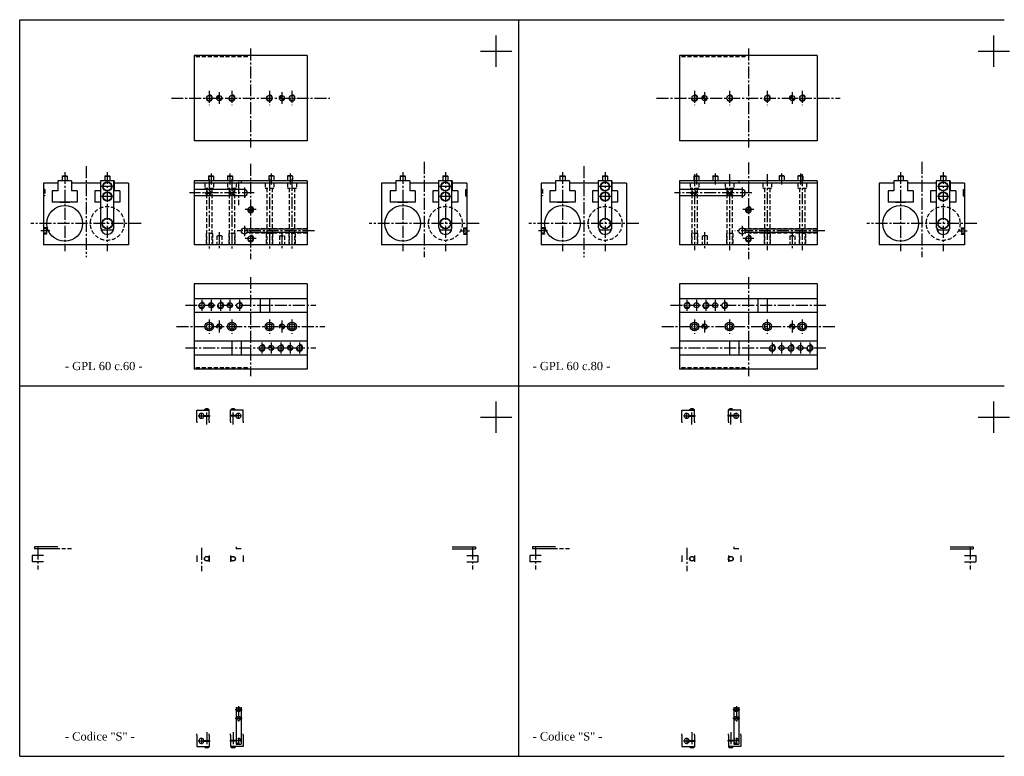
# Model space of a CAD drawing. Header units: millimetres. Extents: x 1682 to 4076, y 2429 to 3604.
# Tile 1 of 2: x 1682 to 3254, y 2429 to 3604. Entities that reach past the tile are written whole.
import ezdxf

# ---------------------------------------------------------------- set-up
doc = ezdxf.new("R2010")
doc.units = ezdxf.units.MM
doc.linetypes.add('CENTER2', pattern=[28.575, 19.05, -3.175, 3.175, -3.175])
doc.linetypes.add('DASHED2', pattern=[9.525, 6.35, -3.175])
doc.layers.add('1', color=2, linetype='DASHED2')
doc.layers.add('2', color=1, linetype='CENTER2')
doc.styles.get("Standard").update_dxf_attribs({"font": 'isocp.shx', "bigfont": 'chineset.shx'})

msp = doc.modelspace()

# ---------------------------------------------------------------- hatches: boundary and pattern name
h = msp.add_hatch()
h.set_pattern_fill('ANSI31', scale=0.005, style=0)
h.set_pattern_definition([(45, (1887.262437, 3520.128832), (-0.0112253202, 0.0112253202), [])])
h.paths.add_polyline_path([(2000.7, 3483.3, 0.414214), (1996.7, 3479.3), (2000.7, 3479.3)])
h.paths.add_polyline_path([(2000.7, 3475.3, 0.414214), (2004.7, 3479.3), (2000.7, 3479.3)])
h = msp.add_hatch()
h.set_pattern_fill('ANSI31', scale=0.005, style=0)
h.set_pattern_definition([(45, (1987.262437, 3520.128832), (-0.0112253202, 0.0112253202), [])])
h.paths.add_polyline_path([(2100.7, 3483.3, 0.414214), (2096.7, 3479.3), (2100.7, 3479.3)])
h.paths.add_polyline_path([(2100.7, 3475.3, 0.414214), (2104.7, 3479.3), (2100.7, 3479.3)])
h = msp.add_hatch()
h.set_pattern_fill('ANSI31', scale=0.005, style=0)
h.set_pattern_definition([(45, (2661.735364, 3520.12883), (-0.0112253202, 0.0112253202), [])])
h.paths.add_polyline_path([(2775.2, 3483.3, 0.414214), (2771.2, 3479.3), (2775.2, 3479.3)])
h.paths.add_polyline_path([(2775.2, 3475.3, 0.414214), (2779.2, 3479.3), (2775.2, 3479.3)])
h = msp.add_hatch()
h.set_pattern_fill('ANSI31', scale=0.005, style=0)
h.set_pattern_definition([(45, (2801.735364, 3520.12883), (-0.0112253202, 0.0112253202), [])])
h.paths.add_polyline_path([(2915.2, 3483.3, 0.414214), (2911.2, 3479.3), (2915.2, 3479.3)])
h.paths.add_polyline_path([(2915.2, 3475.3, 0.414214), (2919.2, 3479.3), (2915.2, 3479.3)])
h = msp.add_hatch()
h.set_pattern_fill('ANSI31', scale=0.005, style=0)
h.set_pattern_definition([(45, (2334.276052, 2951.635804), (-0.01122532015, 0.01122532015), [])])
h.paths.add_polyline_path([(1987.7, 3152.8, 0.414214), (1983.7, 3148.8), (1987.7, 3148.8)])
h.paths.add_polyline_path([(1987.7, 3144.8, 0.414214), (1991.7, 3148.8), (1987.7, 3148.8)])
h = msp.add_hatch()
h.set_pattern_fill('ANSI31', scale=0.005, style=0)
h.set_pattern_definition([(45, (2364.276052, 2951.635804), (-0.01122532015, 0.01122532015), [])])
h.paths.add_polyline_path([(2017.7, 3152.8, 0.414214), (2013.7, 3148.8), (2017.7, 3148.8)])
h.paths.add_polyline_path([(2017.7, 3144.8, 0.414214), (2021.7, 3148.8), (2017.7, 3148.8)])
h = msp.add_hatch()
h.set_pattern_fill('ANSI31', scale=0.005, style=0)
h.set_pattern_definition([(45, (2430.276052, 2883.635804), (-0.01122532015, 0.01122532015), [])])
h.paths.add_polyline_path([(2083.7, 3084.8, 0.414214), (2079.7, 3080.8), (2083.7, 3080.8)])
h.paths.add_polyline_path([(2083.7, 3076.8, 0.414214), (2087.7, 3080.8), (2083.7, 3080.8)])
h = msp.add_hatch()
h.set_pattern_fill('ANSI31', scale=0.005, style=0)
h.set_pattern_definition([(45, (2460.276052, 2883.635804), (-0.01122532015, 0.01122532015), [])])
h.paths.add_polyline_path([(2113.7, 3084.8, 0.414214), (2109.7, 3080.8), (2113.7, 3080.8)])
h.paths.add_polyline_path([(2113.7, 3076.8, 0.414214), (2117.7, 3080.8), (2113.7, 3080.8)])
at = {"layer": '1', "linetype": 'Continuous'}
h = msp.add_hatch(dxfattribs=at)
h.set_pattern_fill('ANSI31', scale=0.005, style=0)
h.set_pattern_definition([(45, (2347.276052, 2917.635804), (-0.01122532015, 0.01122532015), [])])
h.paths.add_polyline_path([(2000.7, 3118.8, 0.414214), (1996.7, 3114.8), (2000.7, 3114.8)])
h.paths.add_polyline_path([(2000.7, 3110.8, 0.414214), (2004.7, 3114.8), (2000.7, 3114.8)])
h = msp.add_hatch(dxfattribs=at)
h.set_pattern_fill('ANSI31', scale=0.005, style=0)
h.set_pattern_definition([(45, (1987.262437, 3155.581082), (-0.0112253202, 0.0112253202), [])])
h.paths.add_polyline_path([(2100.7, 3118.8, 0.414214), (2096.7, 3114.8), (2100.7, 3114.8)])
h.paths.add_polyline_path([(2100.7, 3110.8, 0.414214), (2104.7, 3114.8), (2100.7, 3114.8)])
h = msp.add_hatch(dxfattribs=at)
h.set_pattern_fill('ANSI31', scale=0.005, style=0)
h.set_pattern_definition([(45, (3121.748979, 2917.635802), (-0.01122532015, 0.01122532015), [])])
h.paths.add_polyline_path([(2775.2, 3118.8, 0.414214), (2771.2, 3114.8), (2775.2, 3114.8)])
h.paths.add_polyline_path([(2775.2, 3110.8, 0.414214), (2779.2, 3114.8), (2775.2, 3114.8)])
h = msp.add_hatch(dxfattribs=at)
h.set_pattern_fill('ANSI31', scale=0.005, style=0)
h.set_pattern_definition([(45, (2801.735364, 3155.581081), (-0.0112253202, 0.0112253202), [])])
h.paths.add_polyline_path([(2915.2, 3118.8, 0.414214), (2911.2, 3114.8), (2915.2, 3114.8)])
h.paths.add_polyline_path([(2915.2, 3110.8, 0.414214), (2919.2, 3114.8), (2915.2, 3114.8)])

# ---------------------------------------------------------------- linework, layer by layer
at = {"color": 7}
for p, q in [((1682.1, 3604.3), (2525.7, 3604.3)), ((1682.1, 2429.2), (1682.1, 3604.3)), ((2303.7, 3604.3), (3253.7, 3604.3)), ((2478.6, 2429.2), (2478.6, 3604.3)), ((2478.6, 2429.2), (2478.6, 3604.3)), ((2442.6, 3529.3), (2442.6, 3579.3)), ((3237.1, 3529.3), (3237.1, 3579.3)), ((2417.6, 3554.3), (2467.6, 3554.3)), ((3212.1, 3554.3), (3262.1, 3554.3)), ((2140.7, 3547.3), (1960.7, 3547.3)), ((1960.7, 3547.3), (1960.7, 3411.3)), ((2140.7, 3547.3), (2140.7, 3411.3)), ((2955.2, 3547.3), (2735.2, 3547.3)), ((2735.2, 3547.3), (2735.2, 3411.3)), ((2955.2, 3547.3), (2955.2, 3411.3)), ((2140.7, 3411.3), (1960.7, 3411.3)), ((2955.2, 3411.3), (2735.2, 3411.3)), ((1750, 3354.8), (1750.5, 3355.3)), ((1750, 3354.8), (1750, 3347.3)), ((1750, 3354.8), (1758, 3354.8)), ((1750.5, 3355.3), (1757.5, 3355.3)), ((1758, 3354.8), (1757.5, 3355.3)), ((1758, 3354.8), (1758, 3347.3)), ((1818, 3354.8), (1818.5, 3355.3)), ((1818, 3354.8), (1826, 3354.8)), ((1818, 3354.8), (1818, 3347.3)), ((1818.5, 3355.3), (1825.5, 3355.3)), ((1826, 3354.8), (1825.5, 3355.3)), ((1826, 3354.8), (1826, 3347.3)), ((1983.7, 3354.8), (1984.2, 3355.3)), ((1983.7, 3354.8), (1991.7, 3354.8)), ((1983.7, 3354.8), (1983.7, 3347.3)), ((1984.2, 3355.3), (1991.2, 3355.3)), ((1991.7, 3354.8), (1991.2, 3355.3)), ((1991.7, 3354.8), (1991.7, 3347.3)), ((2013.7, 3354.8), (2014.2, 3355.3)), ((2013.7, 3354.8), (2021.7, 3354.8)), ((2013.7, 3354.8), (2013.7, 3347.3)), ((2014.2, 3355.3), (2021.2, 3355.3)), ((2021.7, 3354.8), (2021.2, 3355.3)), ((2021.7, 3354.8), (2021.7, 3347.3)), ((2079.7, 3354.8), (2080.2, 3355.3)), ((2079.7, 3354.8), (2079.7, 3347.3)), ((2087.7, 3354.8), (2079.7, 3354.8)), ((2087.2, 3355.3), (2080.2, 3355.3)), ((2087.7, 3354.8), (2087.2, 3355.3)), ((2087.7, 3354.8), (2087.7, 3347.3)), ((2109.7, 3354.8), (2110.2, 3355.3)), ((2117.7, 3354.8), (2109.7, 3354.8)), ((2109.7, 3354.8), (2109.7, 3347.3)), ((2117.2, 3355.3), (2110.2, 3355.3)), ((2117.7, 3354.8), (2117.2, 3355.3)), ((2117.7, 3354.8), (2117.7, 3347.3)), ((2289.6, 3354.8), (2290.1, 3355.3)), ((2289.6, 3354.8), (2297.6, 3354.8)), ((2289.6, 3354.8), (2289.6, 3347.3)), ((2290.1, 3355.3), (2297.1, 3355.3)), ((2297.6, 3354.8), (2297.1, 3355.3)), ((2297.6, 3354.8), (2297.6, 3347.3)), ((2357.6, 3354.8), (2358.1, 3355.3)), ((2357.6, 3354.8), (2365.6, 3354.8)), ((2357.6, 3354.8), (2357.6, 3347.3)), ((2358.1, 3355.3), (2365.1, 3355.3)), ((2365.6, 3354.8), (2365.1, 3355.3)), ((2365.6, 3354.8), (2365.6, 3347.3)), ((2544.5, 3354.8), (2545, 3355.3)), ((2544.5, 3354.8), (2552.5, 3354.8)), ((2544.5, 3354.8), (2544.5, 3347.3)), ((2545, 3355.3), (2552, 3355.3)), ((2552.5, 3354.8), (2552, 3355.3)), ((2552.5, 3354.8), (2552.5, 3347.3)), ((2612.5, 3354.8), (2613, 3355.3)), ((2612.5, 3354.8), (2620.5, 3354.8)), ((2612.5, 3354.8), (2612.5, 3347.3)), ((2613, 3355.3), (2620, 3355.3)), ((2620.5, 3354.8), (2620, 3355.3)), ((2620.5, 3354.8), (2620.5, 3347.3)), ((2758.2, 3354.8), (2758.7, 3355.3)), ((2758.2, 3354.8), (2766.2, 3354.8)), ((2758.2, 3354.8), (2758.2, 3347.3)), ((2758.7, 3355.3), (2765.7, 3355.3)), ((2766.2, 3354.8), (2765.7, 3355.3)), ((2766.2, 3354.8), (2766.2, 3347.3)), ((2788.2, 3354.8), (2788.7, 3355.3)), ((2788.2, 3354.8), (2796.2, 3354.8)), ((2788.2, 3354.8), (2788.2, 3347.3)), ((2788.7, 3355.3), (2795.7, 3355.3)), ((2796.2, 3354.8), (2795.7, 3355.3)), ((2796.2, 3354.8), (2796.2, 3347.3)), ((2894.2, 3354.8), (2894.7, 3355.3)), ((2902.2, 3354.8), (2894.2, 3354.8)), ((2894.2, 3354.8), (2894.2, 3347.3)), ((2901.7, 3355.3), (2894.7, 3355.3)), ((2902.2, 3354.8), (2901.7, 3355.3)), ((2902.2, 3354.8), (2902.2, 3347.3)), ((2924.2, 3354.8), (2924.7, 3355.3)), ((2932.2, 3354.8), (2924.2, 3354.8)), ((2924.2, 3354.8), (2924.2, 3347.3)), ((2931.7, 3355.3), (2924.7, 3355.3)), ((2932.2, 3354.8), (2931.7, 3355.3)), ((2932.2, 3354.8), (2932.2, 3347.3)), ((3084.1, 3354.8), (3084.6, 3355.3)), ((3084.1, 3354.8), (3092.1, 3354.8)), ((3084.1, 3354.8), (3084.1, 3347.3)), ((3084.6, 3355.3), (3091.6, 3355.3)), ((3092.1, 3354.8), (3091.6, 3355.3)), ((3092.1, 3354.8), (3092.1, 3347.3)), ((3152.1, 3354.8), (3152.6, 3355.3)), ((3152.1, 3354.8), (3160.1, 3354.8)), ((3152.1, 3354.8), (3152.1, 3347.3)), ((3152.6, 3355.3), (3159.6, 3355.3)), ((3160.1, 3354.8), (3159.6, 3355.3)), ((3160.1, 3354.8), (3160.1, 3347.3)), ((1720, 3343.3), (1720, 3245.3)), ((1743, 3343.3), (1720, 3343.3)), ((1765, 3347.3), (1743, 3347.3)), ((1743, 3347.3), (1743, 3331.3)), ((1765, 3347.3), (1765, 3331.3)), ((1811, 3343.3), (1765, 3343.3)), ((1833, 3347.3), (1811, 3347.3)), ((1811, 3347.3), (1811, 3331.3)), ((1811.5, 3272.3), (1811.5, 3347.3)), ((1832.5, 3272.3), (1832.5, 3347.3)), ((1833, 3347.3), (1833, 3331.3)), ((1856, 3343.3), (1833, 3343.3)), ((1856, 3343.3), (1856, 3245.3)), ((2140.7, 3347.3), (1960.7, 3347.3)), ((1960.7, 3347.3), (1960.7, 3245.3)), ((2140.7, 3343.3), (1960.7, 3343.3)), ((2040.7, 3333.3), (1960.7, 3333.3)), ((2020.7, 3347.3), (2020.7, 3343.3)), ((2035.7, 3347.3), (2035.7, 3343.3)), ((2140.7, 3347.3), (2140.7, 3245.3)), ((2259.6, 3343.3), (2259.6, 3245.3)), ((2282.6, 3343.3), (2259.6, 3343.3)), ((2282.6, 3347.3), (2282.6, 3331.3)), ((2304.6, 3347.3), (2282.6, 3347.3)), ((2304.6, 3347.3), (2304.6, 3331.3)), ((2350.6, 3343.3), (2304.6, 3343.3)), ((2350.6, 3347.3), (2350.6, 3331.3)), ((2372.6, 3347.3), (2350.6, 3347.3)), ((2351.1, 3272.3), (2351.1, 3347.3)), ((2372.1, 3272.3), (2372.1, 3347.3)), ((2372.6, 3347.3), (2372.6, 3331.3)), ((2395.6, 3343.3), (2372.6, 3343.3)), ((2393.6, 3333.3), (2393.6, 3323.1)), ((2393.6, 3333.3), (2395.6, 3333.3)), ((2395.6, 3343.3), (2395.6, 3245.3)), ((2537.5, 3343.3), (2514.5, 3343.3)), ((2514.5, 3343.3), (2514.5, 3245.3)), ((2559.5, 3347.3), (2537.5, 3347.3)), ((2537.5, 3347.3), (2537.5, 3331.3)), ((2559.5, 3347.3), (2559.5, 3331.3)), ((2605.5, 3343.3), (2559.5, 3343.3)), ((2627.5, 3347.3), (2605.5, 3347.3)), ((2605.5, 3347.3), (2605.5, 3331.3)), ((2606, 3272.3), (2606, 3347.3)), ((2627, 3272.3), (2627, 3347.3)), ((2627.5, 3347.3), (2627.5, 3331.3)), ((2650.5, 3343.3), (2627.5, 3343.3)), ((2650.5, 3343.3), (2650.5, 3245.3)), ((2955.2, 3347.3), (2735.2, 3347.3)), ((2735.2, 3347.3), (2735.2, 3245.3)), ((2955.2, 3343.3), (2735.2, 3343.3)), ((2835.2, 3333.3), (2735.2, 3333.3)), ((2815.2, 3347.3), (2815.2, 3343.3)), ((2830.2, 3347.3), (2830.2, 3343.3)), ((2955.2, 3347.3), (2955.2, 3245.3)), ((3054.1, 3343.3), (3054.1, 3245.3)), ((3077.1, 3343.3), (3054.1, 3343.3)), ((3099.1, 3347.3), (3077.1, 3347.3)), ((3077.1, 3347.3), (3077.1, 3331.3)), ((3099.1, 3347.3), (3099.1, 3331.3)), ((3145.1, 3343.3), (3099.1, 3343.3)), ((3167.1, 3347.3), (3145.1, 3347.3)), ((3145.1, 3347.3), (3145.1, 3331.3)), ((3145.6, 3272.3), (3145.6, 3347.3)), ((3166.6, 3272.3), (3166.6, 3347.3)), ((3167.1, 3347.3), (3167.1, 3331.3)), ((3190.1, 3343.3), (3167.1, 3343.3)), ((3188.1, 3333.3), (3190.1, 3333.3)), ((3188.1, 3333.3), (3188.1, 3323.1)), ((3190.1, 3343.3), (3190.1, 3245.3)), ((1743, 3331.3), (1734, 3331.3)), ((1734, 3331.3), (1734, 3313.3)), ((1774, 3331.3), (1765, 3331.3)), ((1774, 3331.3), (1774, 3313.3)), ((1802, 3331.3), (1802, 3313.3)), ((1811, 3331.3), (1802, 3331.3)), ((1842, 3331.3), (1833, 3331.3)), ((1842, 3331.3), (1842, 3313.3)), ((2040.7, 3323.1), (1960.7, 3323.1)), ((2273.6, 3331.3), (2273.6, 3313.3)), ((2282.6, 3331.3), (2273.6, 3331.3)), ((2313.6, 3331.3), (2304.6, 3331.3)), ((2313.6, 3331.3), (2313.6, 3313.3)), ((2350.6, 3331.3), (2341.6, 3331.3)), ((2341.6, 3331.3), (2341.6, 3313.3)), ((2381.6, 3331.3), (2372.6, 3331.3)), ((2381.6, 3331.3), (2381.6, 3313.3)), ((2393.6, 3323.1), (2395.6, 3323.1)), ((2537.5, 3331.3), (2528.5, 3331.3)), ((2528.5, 3331.3), (2528.5, 3313.3)), ((2568.5, 3331.3), (2559.5, 3331.3)), ((2568.5, 3331.3), (2568.5, 3313.3)), ((2605.5, 3331.3), (2596.5, 3331.3)), ((2596.5, 3331.3), (2596.5, 3313.3)), ((2636.5, 3331.3), (2627.5, 3331.3)), ((2636.5, 3331.3), (2636.5, 3313.3)), ((2835.2, 3323.1), (2735.2, 3323.1)), ((3077.1, 3331.3), (3068.1, 3331.3)), ((3068.1, 3331.3), (3068.1, 3313.3)), ((3108.1, 3331.3), (3099.1, 3331.3)), ((3108.1, 3331.3), (3108.1, 3313.3)), ((3145.1, 3331.3), (3136.1, 3331.3)), ((3136.1, 3331.3), (3136.1, 3313.3)), ((3176.1, 3331.3), (3167.1, 3331.3)), ((3176.1, 3331.3), (3176.1, 3313.3)), ((3188.1, 3323.1), (3190.1, 3323.1)), ((1774, 3313.3), (1734, 3313.3)), ((1746, 3313.3), (1746, 3312.8)), ((1762, 3312.8), (1746, 3312.8)), ((1762, 3313.3), (1762, 3312.8)), ((1811.5, 3313.3), (1802, 3313.3)), ((1842, 3313.3), (1832.5, 3313.3)), ((2313.6, 3313.3), (2273.6, 3313.3)), ((2285.6, 3313.3), (2285.6, 3312.8)), ((2301.6, 3312.8), (2285.6, 3312.8)), ((2301.6, 3313.3), (2301.6, 3312.8)), ((2351.1, 3313.3), (2341.6, 3313.3)), ((2381.6, 3313.3), (2372.1, 3313.3)), ((2568.5, 3313.3), (2528.5, 3313.3)), ((2540.5, 3313.3), (2540.5, 3312.8)), ((2556.5, 3312.8), (2540.5, 3312.8)), ((2556.5, 3313.3), (2556.5, 3312.8)), ((2606, 3313.3), (2596.5, 3313.3)), ((2636.5, 3313.3), (2627, 3313.3)), ((3108.1, 3313.3), (3068.1, 3313.3)), ((3080.1, 3313.3), (3080.1, 3312.8)), ((3096.1, 3312.8), (3080.1, 3312.8)), ((3096.1, 3313.3), (3096.1, 3312.8)), ((3145.6, 3313.3), (3136.1, 3313.3)), ((3176.1, 3313.3), (3166.6, 3313.3)), ((1721.2, 3270.1), (1720, 3270.1)), ((1725, 3270.7), (1721.2, 3270.7)), ((1721.2, 3270.7), (1721.2, 3270.1)), ((1725, 3270.7), (1725, 3263.9)), ((1811.5, 3272.3), (1813.8, 3268.3)), ((1832.5, 3272.3), (1830.2, 3268.3)), ((2140.7, 3270.1), (2044.9, 3270.1)), ((2351.1, 3272.3), (2353.4, 3268.3)), ((2372.1, 3272.3), (2369.8, 3268.3)), ((2515.7, 3270.1), (2514.5, 3270.1)), ((2519.5, 3270.7), (2515.7, 3270.7)), ((2515.7, 3270.7), (2515.7, 3270.1)), ((2519.5, 3270.7), (2519.5, 3263.9)), ((2606, 3272.3), (2608.3, 3268.3)), ((2627, 3272.3), (2624.7, 3268.3)), ((2955.2, 3270.1), (2839.4, 3270.1)), ((3145.6, 3272.3), (3147.9, 3268.3)), ((3166.6, 3272.3), (3164.3, 3268.3)), ((1721.2, 3264.6), (1720, 3264.6)), ((1721.2, 3264.6), (1721.2, 3263.9)), ((1725, 3263.9), (1721.2, 3263.9)), ((1830.2, 3268.3), (1813.8, 3268.3)), ((2140.7, 3264.6), (2044.9, 3264.6)), ((2369.8, 3268.3), (2353.4, 3268.3)), ((2515.7, 3264.6), (2514.5, 3264.6)), ((2515.7, 3264.6), (2515.7, 3263.9)), ((2519.5, 3263.9), (2515.7, 3263.9)), ((2624.7, 3268.3), (2608.3, 3268.3)), ((2955.2, 3264.6), (2839.4, 3264.6)), ((3164.3, 3268.3), (3147.9, 3268.3)), ((1856, 3245.3), (1720, 3245.3)), ((2140.7, 3245.3), (1960.7, 3245.3)), ((2395.6, 3245.3), (2259.6, 3245.3)), ((2650.5, 3245.3), (2514.5, 3245.3)), ((2955.2, 3245.3), (2735.2, 3245.3)), ((3190.1, 3245.3), (3054.1, 3245.3)), ((2140.7, 3182.8), (1960.7, 3182.8)), ((1960.7, 3182.8), (1960.7, 3046.8)), ((2140.7, 3182.8), (2140.7, 3046.8)), ((2955.2, 3182.8), (2735.2, 3182.8)), ((2735.2, 3182.8), (2735.2, 3046.8)), ((2955.2, 3182.8), (2955.2, 3046.8)), ((1960.7, 3159.8), (2140.7, 3159.8)), ((2065.7, 3159.8), (2065.7, 3137.8)), ((2080.7, 3159.8), (2080.7, 3137.8)), ((2735.2, 3159.8), (2955.2, 3159.8)), ((2860.2, 3159.8), (2860.2, 3137.8)), ((2875.2, 3159.8), (2875.2, 3137.8)), ((1960.7, 3137.8), (2140.7, 3137.8)), ((2735.2, 3137.8), (2955.2, 3137.8)), ((1960.7, 3091.8), (2140.7, 3091.8)), ((2020.7, 3091.8), (2020.7, 3069.8)), ((2035.7, 3091.8), (2035.7, 3069.8)), ((2735.2, 3091.8), (2955.2, 3091.8)), ((2815.2, 3091.8), (2815.2, 3069.8)), ((2830.2, 3091.8), (2830.2, 3069.8)), ((1960.7, 3069.8), (2140.7, 3069.8)), ((2735.2, 3069.8), (2955.2, 3069.8)), ((2140.7, 3046.8), (1960.7, 3046.8)), ((2955.2, 3046.8), (2735.2, 3046.8)), ((1682.1, 3020.4), (2525.7, 3020.4)), ((2303.7, 3020.4), (3253.7, 3020.4)), ((2442.6, 2945.4), (2442.6, 2995.4)), ((3237.1, 2945.4), (3237.1, 2995.4)), ((1964.7, 2963.4), (1964.7, 2981.4)), ((1964.7, 2981.4), (1984.7, 2981.4)), ((1976.2, 2972.9), (1984.7, 2972.9)), ((1976.2, 2971.9), (1984.7, 2971.9)), ((1984.5, 2981.8), (1976.9, 2981.8)), ((1976.9, 2981.4), (1976.9, 2981.8)), ((1978.7, 2971.9), (1978.7, 2972.9)), ((1982.2, 2983.6), (1979.2, 2983.6)), ((1982.7, 2971.9), (1982.7, 2972.9)), ((1984.5, 2981.4), (1984.5, 2981.8)), ((1984.7, 2972.9), (1984.7, 2981.4)), ((1984.7, 2963.4), (1984.7, 2971.9)), ((2038.7, 2981.4), (2018.7, 2981.4)), ((2018.7, 2972.9), (2018.7, 2981.4)), ((2027.2, 2972.9), (2018.7, 2972.9)), ((2018.7, 2963.4), (2018.7, 2971.9)), ((2027.2, 2971.9), (2018.7, 2971.9)), ((2026.5, 2981.8), (2018.9, 2981.8)), ((2018.9, 2981.4), (2018.9, 2981.8)), ((2020.7, 2971.9), (2020.7, 2972.9)), ((2024.2, 2983.6), (2021.2, 2983.6)), ((2024.7, 2971.9), (2024.7, 2972.9)), ((2026.5, 2981.4), (2026.5, 2981.8)), ((2038.7, 2963.4), (2038.7, 2981.4)), ((2417.6, 2970.4), (2467.6, 2970.4)), ((2739.2, 2963.4), (2739.2, 2981.4)), ((2739.2, 2981.4), (2759.2, 2981.4)), ((2750.6, 2972.9), (2759.2, 2972.9)), ((2750.6, 2971.9), (2759.2, 2971.9)), ((2751.4, 2981.4), (2751.4, 2981.8)), ((2759, 2981.8), (2751.4, 2981.8)), ((2753.2, 2971.9), (2753.2, 2972.9)), ((2756.7, 2983.6), (2753.7, 2983.6)), ((2757.2, 2971.9), (2757.2, 2972.9)), ((2759, 2981.4), (2759, 2981.8)), ((2759.2, 2972.9), (2759.2, 2981.4)), ((2759.2, 2963.4), (2759.2, 2971.9)), ((2833.2, 2981.4), (2813.2, 2981.4)), ((2813.2, 2972.9), (2813.2, 2981.4)), ((2821.7, 2972.9), (2813.2, 2972.9)), ((2813.2, 2963.4), (2813.2, 2971.9)), ((2821.7, 2971.9), (2813.2, 2971.9)), ((2813.4, 2981.4), (2813.4, 2981.8)), ((2821, 2981.8), (2813.4, 2981.8)), ((2815.2, 2971.9), (2815.2, 2972.9)), ((2818.7, 2983.6), (2815.7, 2983.6)), ((2819.2, 2971.9), (2819.2, 2972.9)), ((2821, 2981.4), (2821, 2981.8)), ((2833.2, 2963.4), (2833.2, 2981.4)), ((3212.1, 2970.4), (3262.1, 2970.4)), ((1743, 2763.4), (1706, 2763.4)), ((1706, 2763.4), (1706, 2760.4)), ((1743, 2760.4), (1706, 2760.4)), ((2027.5, 2763.4), (2027.5, 2760.4)), ((2035.7, 2760.4), (2027.5, 2760.4)), ((2372.6, 2763.4), (2409.6, 2763.4)), ((2372.6, 2760.4), (2409.6, 2760.4)), ((2409.6, 2763.4), (2409.6, 2760.4)), ((2537.5, 2763.4), (2500.5, 2763.4)), ((2500.5, 2763.4), (2500.5, 2760.4)), ((2537.5, 2760.4), (2500.5, 2760.4)), ((2822, 2763.4), (2822, 2760.4)), ((2830.2, 2760.4), (2822, 2760.4)), ((3167.1, 2763.4), (3204.1, 2763.4)), ((3167.1, 2760.4), (3204.1, 2760.4)), ((3204.1, 2763.4), (3204.1, 2760.4)), ((1720, 2749.4), (1702, 2749.4)), ((1702, 2749.4), (1702, 2739.2)), ((1720, 2739.2), (1702, 2739.2)), ((1964.7, 2749.4), (1964.7, 2739.2)), ((1984.7, 2749.4), (1984.7, 2739.2)), ((2018.7, 2749.4), (2018.7, 2739.2)), ((2038.7, 2749.4), (2038.7, 2739.2)), ((2395.6, 2749.4), (2413.6, 2749.4)), ((2395.6, 2739.2), (2413.6, 2739.2)), ((2413.6, 2749.4), (2413.6, 2739.2)), ((2514.5, 2749.4), (2496.5, 2749.4)), ((2496.5, 2749.4), (2496.5, 2739.2)), ((2514.5, 2739.2), (2496.5, 2739.2)), ((2739.2, 2749.4), (2739.2, 2739.2)), ((2759.2, 2749.4), (2759.2, 2739.2)), ((2813.2, 2749.4), (2813.2, 2739.2)), ((2833.2, 2749.4), (2833.2, 2739.2)), ((3190.1, 2749.4), (3208.1, 2749.4)), ((3190.1, 2739.2), (3208.1, 2739.2)), ((3208.1, 2749.4), (3208.1, 2739.2)), ((2027.7, 2507.8), (2027.7, 2448.8)), ((2035.7, 2507.8), (2035.7, 2448.8)), ((2822.2, 2507.8), (2822.2, 2448.8)), ((2830.2, 2507.8), (2830.2, 2448.8)), ((1964.7, 2462.8), (1964.7, 2444.8)), ((1976.2, 2454.3), (1984.7, 2454.3)), ((1976.2, 2453.3), (1984.7, 2453.3)), ((1978.7, 2454.3), (1978.7, 2453.3)), ((1982.7, 2454.3), (1982.7, 2453.3)), ((1984.7, 2462.8), (1984.7, 2454.3)), ((1984.7, 2453.3), (1984.7, 2444.8)), ((2018.7, 2462.8), (2018.7, 2454.3)), ((2027.2, 2454.3), (2018.7, 2454.3)), ((2018.7, 2453.3), (2018.7, 2444.8)), ((2027.2, 2453.3), (2018.7, 2453.3)), ((2020.7, 2454.3), (2020.7, 2453.3)), ((2024.7, 2454.3), (2024.7, 2453.3)), ((2038.7, 2462.8), (2038.7, 2444.8)), ((2739.2, 2462.8), (2739.2, 2444.8)), ((2750.6, 2454.3), (2759.2, 2454.3)), ((2750.6, 2453.3), (2759.2, 2453.3)), ((2753.2, 2454.3), (2753.2, 2453.3)), ((2757.2, 2454.3), (2757.2, 2453.3)), ((2759.2, 2462.8), (2759.2, 2454.3)), ((2759.2, 2453.3), (2759.2, 2444.8)), ((2813.2, 2462.8), (2813.2, 2454.3)), ((2821.7, 2454.3), (2813.2, 2454.3)), ((2813.2, 2453.3), (2813.2, 2444.8)), ((2821.7, 2453.3), (2813.2, 2453.3)), ((2815.2, 2454.3), (2815.2, 2453.3)), ((2819.2, 2454.3), (2819.2, 2453.3)), ((2833.2, 2462.8), (2833.2, 2444.8)), ((1964.7, 2444.8), (1984.7, 2444.8)), ((1976.9, 2444.8), (1976.9, 2444.4)), ((1984.5, 2444.4), (1976.9, 2444.4)), ((1982.2, 2442.6), (1979.2, 2442.6)), ((1984.5, 2444.8), (1984.5, 2444.4)), ((2038.7, 2444.8), (2018.7, 2444.8)), ((2018.9, 2444.8), (2018.9, 2444.4)), ((2026.5, 2444.4), (2018.9, 2444.4)), ((2024.2, 2442.6), (2021.2, 2442.6)), ((2026.5, 2444.8), (2026.5, 2444.4)), ((2027.7, 2448.8), (2035.7, 2448.8)), ((2739.2, 2444.8), (2759.2, 2444.8)), ((2751.4, 2444.8), (2751.4, 2444.4)), ((2759, 2444.4), (2751.4, 2444.4)), ((2756.7, 2442.6), (2753.7, 2442.6)), ((2759, 2444.8), (2759, 2444.4)), ((2833.2, 2444.8), (2813.2, 2444.8)), ((2813.4, 2444.8), (2813.4, 2444.4)), ((2821, 2444.4), (2813.4, 2444.4)), ((2818.7, 2442.6), (2815.7, 2442.6)), ((2821, 2444.8), (2821, 2444.4)), ((2822.2, 2448.8), (2830.2, 2448.8)), ((1682.1, 2429.2), (2525.7, 2429.2)), ((2303.7, 2429.2), (3253.7, 2429.2))]:
    msp.add_line(p, q, dxfattribs=at)
for centre, radius in [((1984.7, 3479.3), 4.25), ((2000.7, 3479.3), 4), ((2020.7, 3479.3), 4.25), ((2080.7, 3479.3), 4.25), ((2100.7, 3479.3), 4), ((2116.7, 3479.3), 4.25), ((2759.2, 3479.3), 4.25), ((2775.2, 3479.3), 4), ((2815.2, 3479.3), 4.25), ((2875.2, 3479.3), 4.25), ((2915.2, 3479.3), 4), ((2931.2, 3479.3), 4.25), ((1822, 3338.3), 7.25), ((1822, 3338.3), 6.75), ((2361.6, 3338.3), 7.25), ((2361.6, 3338.3), 6.75), ((2616.5, 3338.3), 7.25), ((2616.5, 3338.3), 6.75), ((3156.1, 3338.3), 7.25), ((3156.1, 3338.3), 6.75), ((1822, 3322.3), 7.25), ((1822, 3322.3), 6.75), ((1980.7, 3328.2), 1.57), ((1985.7, 3328.2), 1.57), ((2017.7, 3328.2), 1.57), ((2022.7, 3328.2), 1.57), ((2361.6, 3322.3), 7.25), ((2361.6, 3322.3), 6.75), ((2616.5, 3322.3), 7.25), ((2616.5, 3322.3), 6.75), ((2755.2, 3328.2), 1.57), ((2760.2, 3328.2), 1.57), ((2812.2, 3328.2), 1.57), ((2817.2, 3328.2), 1.57), ((3156.1, 3322.3), 7.25), ((3156.1, 3322.3), 6.75), ((1754, 3279.3), 28.5), ((2050.7, 3301.3), 4.08), ((2050.7, 3301.3), 2.05), ((2293.6, 3279.3), 28.5), ((2548.5, 3279.3), 28.5), ((2845.2, 3301.3), 4.08), ((2845.2, 3301.3), 2.05), ((3088.1, 3279.3), 28.5), ((1822, 3279.3), 8.5), ((1822, 3279.3), 8), ((2361.6, 3279.3), 8.5), ((2361.6, 3279.3), 8), ((2616.5, 3279.3), 8.5), ((2616.5, 3279.3), 8), ((3156.1, 3279.3), 8.5), ((3156.1, 3279.3), 8), ((2040.7, 3267.3), 5), ((2835.2, 3267.3), 5), ((2050.7, 3255.3), 4.08), ((2845.2, 3255.3), 4.08), ((1972.7, 3148.8), 4.08), ((1987.7, 3148.8), 4), ((2002.7, 3148.8), 4.08), ((2017.7, 3148.8), 4), ((2032.7, 3148.8), 4.08), ((2747.2, 3148.8), 4.08), ((2762.2, 3148.8), 4), ((2777.2, 3148.8), 4.08), ((2792.2, 3148.8), 4), ((2807.2, 3148.8), 4.08), ((1984.7, 3114.8), 7), ((1984.7, 3114.8), 4.25), ((2020.7, 3114.8), 7), ((2020.7, 3114.8), 4.25), ((2080.7, 3114.8), 7), ((2080.7, 3114.8), 4.25), ((2116.7, 3114.8), 7), ((2116.7, 3114.8), 4.25), ((2759.2, 3114.8), 7), ((2759.2, 3114.8), 4.25), ((2815.2, 3114.8), 7), ((2815.2, 3114.8), 4.25), ((2875.2, 3114.8), 7), ((2875.2, 3114.8), 4.25), ((2931.2, 3114.8), 7), ((2931.2, 3114.8), 4.25), ((2068.7, 3080.8), 4.08), ((2083.7, 3080.8), 4), ((2098.7, 3080.8), 4.08), ((2113.7, 3080.8), 4), ((2128.7, 3080.8), 4.08), ((2883.2, 3080.8), 4.08), ((2898.2, 3080.8), 4), ((2913.2, 3080.8), 4.08), ((2928.2, 3080.8), 4), ((2943.2, 3080.8), 4.08), ((1980.7, 2744.3), 3.8), ((1980.7, 2744.3), 3.4), ((2022.7, 2744.3), 3.8), ((2022.7, 2744.3), 3.4), ((2755.2, 2744.3), 3.8), ((2755.2, 2744.3), 3.4), ((2817.2, 2744.3), 3.8), ((2817.2, 2744.3), 3.4), ((2031.6, 2503.8), 3.3), ((2031.6, 2503.8), 3), ((2826.1, 2503.8), 3.3), ((2826.1, 2503.8), 3), ((2031.6, 2489.8), 3.3), ((2031.6, 2489.8), 3), ((2826.1, 2489.8), 3.3), ((2826.1, 2489.8), 3)]:
    msp.add_circle(centre, radius, dxfattribs=at)
for centre, radius, start, end in [((1984.7, 3479.3), 5, 180, 90), ((2020.7, 3479.3), 5, 180, 90), ((2080.7, 3479.3), 5, 180, 90), ((2116.7, 3479.3), 5, 180, 90), ((2759.2, 3479.3), 5, 180, 90), ((2815.2, 3479.3), 5, 180, 90), ((2875.2, 3479.3), 5, 180, 90), ((2931.2, 3479.3), 5, 180, 90), ((2040.7, 3328.2), 5.1, 270, 90), ((2835.2, 3328.2), 5.1, 270, 90), ((1980.7, 3328.2), 2, 180, 90), ((1985.7, 3328.2), 2, 180, 90), ((2017.7, 3328.2), 2, 180, 90), ((2022.7, 3328.2), 2, 180, 90), ((2755.2, 3328.2), 2, 180, 90), ((2760.2, 3328.2), 2, 180, 90), ((2812.2, 3328.2), 2, 180, 90), ((2817.2, 3328.2), 2, 180, 90), ((2050.7, 3301.3), 5, 180, 90), ((2845.2, 3301.3), 5, 180, 90), ((1822, 3272.3), 10.5, 180, 0), ((2361.6, 3272.3), 10.5, 180, 0), ((2616.5, 3272.3), 10.5, 180, 0), ((3156.1, 3272.3), 10.5, 180, 0), ((2050.7, 3255.3), 5, 180, 90), ((2845.2, 3255.3), 5, 180, 90), ((1972.7, 3148.8), 5, 180, 90), ((2002.7, 3148.8), 5, 180, 90), ((2032.7, 3148.8), 5, 180, 90), ((2747.2, 3148.8), 5, 180, 90), ((2777.2, 3148.8), 5, 180, 90), ((2807.2, 3148.8), 5, 180, 90), ((2068.7, 3080.8), 5, 180, 90), ((2098.7, 3080.8), 5, 180, 90), ((2128.7, 3080.8), 5, 180, 90), ((2883.2, 3080.8), 5, 180, 90), ((2913.2, 3080.8), 5, 180, 90), ((2943.2, 3080.8), 5, 180, 90), ((1972.2, 2972.4), 4, 7.1808, 352.8192), ((1980.7, 2979.3), 4.56, 109.173, 146.6447), ((1980.7, 2979.3), 4.56, 33.3553, 70.827), ((2022.7, 2979.3), 4.56, 109.173, 146.6447), ((2022.7, 2979.3), 4.56, 33.3553, 70.827), ((2031.2, 2972.4), 4, 187.1808, 172.8192), ((2746.7, 2972.4), 4, 7.1808, 352.8192), ((2755.2, 2979.3), 4.56, 109.173, 146.6447), ((2755.2, 2979.3), 4.56, 33.3553, 70.827), ((2817.2, 2979.3), 4.56, 109.173, 146.6447), ((2817.2, 2979.3), 4.56, 33.3553, 70.827), ((2825.7, 2972.4), 4, 187.1808, 172.8192), ((1972.2, 2453.8), 4, 7.1808, 352.8192), ((2031.2, 2453.8), 4, 151.045, 172.8192), ((2031.2, 2453.8), 4, 187.1808, 208.955), ((2746.7, 2453.8), 4, 7.1808, 352.8192), ((2825.7, 2453.8), 4, 151.045, 172.8192), ((2825.7, 2453.8), 4, 187.1808, 208.955), ((1980.7, 2446.9), 4.56, 213.3553, 250.827), ((1980.7, 2446.9), 4.56, 289.173, 326.6447), ((2022.7, 2446.9), 4.56, 213.3553, 250.827), ((2022.7, 2446.9), 4.56, 289.173, 326.6447), ((2755.2, 2446.9), 4.56, 213.3553, 250.827), ((2755.2, 2446.9), 4.56, 289.173, 326.6447), ((2817.2, 2446.9), 4.56, 213.3553, 250.827), ((2817.2, 2446.9), 4.56, 289.173, 326.6447)]:
    msp.add_arc(centre, radius, start, end, dxfattribs=at)
at = {"layer": '1', "color": 7}
for p, q in [((2045.8, 3545.3), (1960.7, 3545.3)), ((2045.8, 3545.3), (2045.8, 3547.3)), ((2840.3, 3545.3), (2735.2, 3545.3)), ((2840.3, 3545.3), (2840.3, 3547.3)), ((1722, 3333.3), (1720, 3333.3)), ((1722, 3333.3), (1722, 3323.1)), ((1977.7, 3343.3), (1977.7, 3335.3)), ((1991.7, 3335.3), (1977.7, 3335.3)), ((1980.5, 3335.3), (1980.5, 3245.3)), ((1989, 3335.3), (1989, 3245.3)), ((1991.7, 3343.3), (1991.7, 3335.3)), ((2013.7, 3343.3), (2013.7, 3335.3)), ((2027.7, 3335.3), (2013.7, 3335.3)), ((2016.5, 3335.3), (2016.5, 3245.3)), ((2025, 3335.3), (2025, 3245.3)), ((2027.7, 3343.3), (2027.7, 3335.3)), ((2073.7, 3343.3), (2073.7, 3335.3)), ((2087.7, 3335.3), (2073.7, 3335.3)), ((2076.5, 3335.3), (2076.5, 3245.3)), ((2085, 3335.3), (2085, 3245.3)), ((2087.7, 3343.3), (2087.7, 3335.3)), ((2109.7, 3343.3), (2109.7, 3335.3)), ((2123.7, 3335.3), (2109.7, 3335.3)), ((2112.5, 3335.3), (2112.5, 3245.3)), ((2121, 3335.3), (2121, 3245.3)), ((2123.7, 3343.3), (2123.7, 3335.3)), ((2516.5, 3333.3), (2514.5, 3333.3)), ((2516.5, 3333.3), (2516.5, 3323.1)), ((2752.2, 3343.3), (2752.2, 3335.3)), ((2766.2, 3335.3), (2752.2, 3335.3)), ((2754.9, 3335.3), (2754.9, 3245.3)), ((2763.4, 3335.3), (2763.4, 3245.3)), ((2766.2, 3343.3), (2766.2, 3335.3)), ((2808.2, 3343.3), (2808.2, 3335.3)), ((2822.2, 3335.3), (2808.2, 3335.3)), ((2810.9, 3335.3), (2810.9, 3245.3)), ((2819.4, 3335.3), (2819.4, 3245.3)), ((2822.2, 3343.3), (2822.2, 3335.3)), ((2868.2, 3343.3), (2868.2, 3335.3)), ((2882.2, 3335.3), (2868.2, 3335.3)), ((2870.9, 3335.3), (2870.9, 3245.3)), ((2879.4, 3335.3), (2879.4, 3245.3)), ((2882.2, 3343.3), (2882.2, 3335.3)), ((2924.2, 3343.3), (2924.2, 3335.3)), ((2938.2, 3335.3), (2924.2, 3335.3)), ((2926.9, 3335.3), (2926.9, 3245.3)), ((2935.4, 3335.3), (2935.4, 3245.3)), ((2938.2, 3343.3), (2938.2, 3335.3)), ((1722, 3323.1), (1720, 3323.1)), ((2516.5, 3323.1), (2514.5, 3323.1)), ((1725.1, 3272.3), (1720, 3272.3)), ((1725.1, 3272.3), (1725.1, 3262.3)), ((2140.7, 3270.7), (2044.4, 3270.7)), ((2390.5, 3272.3), (2390.5, 3262.3)), ((2390.5, 3272.3), (2395.6, 3272.3)), ((2390.6, 3270.7), (2390.6, 3263.9)), ((2390.6, 3270.7), (2394.4, 3270.7)), ((2394.4, 3270.7), (2394.4, 3270.1)), ((2394.4, 3270.1), (2395.6, 3270.1)), ((2519.6, 3272.3), (2514.5, 3272.3)), ((2519.6, 3272.3), (2519.6, 3262.3)), ((2955.2, 3270.7), (2838.8, 3270.7)), ((3185, 3272.3), (3185, 3262.3)), ((3185, 3272.3), (3190.1, 3272.3)), ((3185.1, 3270.7), (3185.1, 3263.9)), ((3185.1, 3270.7), (3188.9, 3270.7)), ((3188.9, 3270.7), (3188.9, 3270.1)), ((3188.9, 3270.1), (3190.1, 3270.1)), ((1725.1, 3262.3), (1720, 3262.3)), ((1979.7, 3263.3), (1979.7, 3245.3)), ((1989.7, 3263.3), (1979.7, 3263.3)), ((1989.7, 3263.3), (1989.7, 3245.3)), ((1996.7, 3259.3), (1996.7, 3245.3)), ((2004.7, 3259.3), (1996.7, 3259.3)), ((1998.6, 3259.3), (2000.7, 3260.5)), ((2002.8, 3259.3), (2000.7, 3260.5)), ((2004.7, 3259.3), (2004.7, 3245.3)), ((2015.7, 3263.3), (2015.7, 3245.3)), ((2025.7, 3263.3), (2015.7, 3263.3)), ((2025.7, 3263.3), (2025.7, 3245.3)), ((2140.7, 3263.9), (2044.4, 3263.9)), ((2085.7, 3263.3), (2075.7, 3263.3)), ((2075.7, 3263.3), (2075.7, 3245.3)), ((2085.7, 3263.3), (2085.7, 3245.3)), ((2096.7, 3259.3), (2096.7, 3245.3)), ((2096.7, 3259.3), (2104.7, 3259.3)), ((2098.6, 3259.3), (2100.7, 3260.5)), ((2102.8, 3259.3), (2100.7, 3260.5)), ((2104.7, 3259.3), (2104.7, 3245.3)), ((2111.7, 3263.3), (2111.7, 3245.3)), ((2121.7, 3263.3), (2111.7, 3263.3)), ((2121.7, 3263.3), (2121.7, 3245.3)), ((2390.5, 3262.3), (2395.6, 3262.3)), ((2390.6, 3263.9), (2394.4, 3263.9)), ((2394.4, 3264.6), (2395.6, 3264.6)), ((2394.4, 3264.6), (2394.4, 3263.9)), ((2519.6, 3262.3), (2514.5, 3262.3)), ((2754.2, 3263.3), (2754.2, 3245.3)), ((2764.2, 3263.3), (2754.2, 3263.3)), ((2764.2, 3263.3), (2764.2, 3245.3)), ((2771.2, 3259.3), (2771.2, 3245.3)), ((2779.2, 3259.3), (2771.2, 3259.3)), ((2773.1, 3259.3), (2775.2, 3260.5)), ((2777.2, 3259.3), (2775.2, 3260.5)), ((2779.2, 3259.3), (2779.2, 3245.3)), ((2810.2, 3263.3), (2810.2, 3245.3)), ((2820.2, 3263.3), (2810.2, 3263.3)), ((2820.2, 3263.3), (2820.2, 3245.3)), ((2955.2, 3263.9), (2838.8, 3263.9)), ((2870.2, 3263.3), (2870.2, 3245.3)), ((2880.2, 3263.3), (2870.2, 3263.3)), ((2880.2, 3263.3), (2880.2, 3245.3)), ((2911.2, 3259.3), (2911.2, 3245.3)), ((2911.2, 3259.3), (2919.2, 3259.3)), ((2913.1, 3259.3), (2915.2, 3260.5)), ((2917.2, 3259.3), (2915.2, 3260.5)), ((2919.2, 3259.3), (2919.2, 3245.3)), ((2926.2, 3263.3), (2926.2, 3245.3)), ((2936.2, 3263.3), (2926.2, 3263.3)), ((2936.2, 3263.3), (2936.2, 3245.3)), ((3185, 3262.3), (3190.1, 3262.3)), ((3185.1, 3263.9), (3188.9, 3263.9)), ((3188.9, 3264.6), (3190.1, 3264.6)), ((3188.9, 3264.6), (3188.9, 3263.9)), ((2045.8, 3048.8), (1960.7, 3048.8)), ((2045.8, 3048.8), (2045.8, 3046.8)), ((2840.3, 3048.8), (2735.2, 3048.8)), ((2840.3, 3048.8), (2840.3, 3046.8)), ((1964.7, 2963.4), (1964.7, 2961.4)), ((1984.7, 2963.4), (1984.7, 2961.4)), ((2018.7, 2963.4), (2018.7, 2961.4)), ((2038.7, 2963.4), (2038.7, 2961.4)), ((2739.2, 2963.4), (2739.2, 2961.4)), ((2759.2, 2963.4), (2759.2, 2961.4)), ((2813.2, 2963.4), (2813.2, 2961.4)), ((2833.2, 2963.4), (2833.2, 2961.4)), ((1765, 2760.4), (1743, 2760.4)), ((2559.5, 2760.4), (2537.5, 2760.4)), ((1964.7, 2462.8), (1964.7, 2464.8)), ((1984.7, 2462.8), (1984.7, 2464.8)), ((2018.7, 2462.8), (2018.7, 2464.8)), ((2038.7, 2462.8), (2038.7, 2464.8)), ((2739.2, 2462.8), (2739.2, 2464.8)), ((2759.2, 2462.8), (2759.2, 2464.8)), ((2813.2, 2462.8), (2813.2, 2464.8)), ((2833.2, 2462.8), (2833.2, 2464.8))]:
    msp.add_line(p, q, dxfattribs=at)
for centre, radius in [((1822, 3279.3), 27), ((2361.6, 3279.3), 27), ((2616.5, 3279.3), 27), ((3156.1, 3279.3), 27), ((2000.7, 3114.8), 4), ((2100.7, 3114.8), 4), ((2775.2, 3114.8), 4), ((2915.2, 3114.8), 4)]:
    msp.add_circle(centre, radius, dxfattribs=at)
for centre in [(2031.2, 2453.8), (2825.7, 2453.8)]:
    msp.add_arc(centre, 4, 208.955, 151.045, dxfattribs=at)
at = {"layer": '2', "color": 7}
for p, q in [((2050.7, 3558.3), (2050.7, 3400.3)), ((2845.2, 3558.3), (2845.2, 3400.3)), ((1984.7, 3490.8), (1984.7, 3467.8)), ((2020.7, 3490.8), (2020.7, 3467.8)), ((2080.7, 3490.8), (2080.7, 3467.8)), ((2116.7, 3490.8), (2116.7, 3467.8)), ((2759.2, 3490.8), (2759.2, 3467.8)), ((2815.2, 3490.8), (2815.2, 3467.8)), ((2875.2, 3490.8), (2875.2, 3467.8)), ((2931.2, 3490.8), (2931.2, 3467.8)), ((1924.2, 3479.3), (2177.2, 3479.3)), ((2000.7, 3488.8), (2000.7, 3469.9)), ((2100.7, 3488.8), (2100.7, 3469.9)), ((2698.7, 3479.3), (2991.7, 3479.3)), ((2775.2, 3488.8), (2775.2, 3469.9)), ((2915.2, 3488.8), (2915.2, 3469.9)), ((1788, 3370.5), (1788, 3225.3)), ((2050.7, 3374.4), (2050.7, 3222.5)), ((2327.6, 3377.4), (2327.6, 3225.3)), ((2582.5, 3370.5), (2582.5, 3225.3)), ((2845.2, 3376.7), (2845.2, 3222.5)), ((3122.1, 3377.4), (3122.1, 3225.3)), ((1754, 3361.3), (1754, 3234.8)), ((1822, 3361.3), (1822, 3234.8)), ((1984.7, 3350.3), (1984.7, 3236.4)), ((1987.7, 3358.9), (1987.7, 3341.3)), ((2017.7, 3358.9), (2017.7, 3341.3)), ((2020.7, 3350.3), (2020.7, 3236.4)), ((2080.7, 3350.3), (2080.7, 3236.4)), ((2083.7, 3358.9), (2083.7, 3341.3)), ((2113.7, 3358.9), (2113.7, 3341.3)), ((2116.7, 3350.3), (2116.7, 3236.4)), ((2293.6, 3361.3), (2293.6, 3234.8)), ((2361.6, 3361.3), (2361.6, 3234.8)), ((2548.5, 3361.3), (2548.5, 3234.8)), ((2616.5, 3361.3), (2616.5, 3234.8)), ((2759.2, 3357.7), (2759.2, 3236.4)), ((2762.2, 3358.9), (2762.2, 3341.3)), ((2792.2, 3358.9), (2792.2, 3341.3)), ((2815.2, 3357.7), (2815.2, 3236.4)), ((2875.2, 3357.7), (2875.2, 3236.4)), ((2898.2, 3358.9), (2898.2, 3341.3)), ((2928.2, 3358.9), (2928.2, 3341.3)), ((2931.2, 3357.7), (2931.2, 3236.4)), ((3088.1, 3361.3), (3088.1, 3234.8)), ((3156.1, 3361.3), (3156.1, 3234.8)), ((1831.2, 3338.3), (1812.8, 3338.3)), ((1980.7, 3332.1), (1980.7, 3324.4)), ((1985.7, 3332.1), (1985.7, 3324.4)), ((2017.7, 3332.1), (2017.7, 3324.4)), ((2022.7, 3332.1), (2022.7, 3324.4)), ((2031.2, 3345.6), (2031.2, 3308.6)), ((2040.7, 3336.5), (2040.7, 3320)), ((2370.8, 3338.3), (2352.4, 3338.3)), ((2625.7, 3338.3), (2607.2, 3338.3)), ((2755.2, 3332.1), (2755.2, 3324.4)), ((2760.2, 3332.1), (2760.2, 3324.4)), ((2812.2, 3332.1), (2812.2, 3324.4)), ((2817.2, 3332.1), (2817.2, 3324.4)), ((2835.2, 3336.5), (2835.2, 3320)), ((3165.3, 3338.3), (3146.8, 3338.3)), ((1831.2, 3322.3), (1812.8, 3322.3)), ((2056.5, 3328.2), (1953, 3328.2)), ((2370.8, 3322.3), (2352.4, 3322.3)), ((2625.7, 3322.3), (2607.2, 3322.3)), ((2850.9, 3328.2), (2727.4, 3328.2)), ((3165.3, 3322.3), (3146.8, 3322.3)), ((2059.5, 3301.3), (2042, 3301.3)), ((2853.9, 3301.3), (2836.4, 3301.3)), ((1875.9, 3279.3), (1700.1, 3279.3)), ((2040.7, 3275.6), (2040.7, 3259.1)), ((2415.5, 3279.3), (2239.7, 3279.3)), ((2670.3, 3279.3), (2494.6, 3279.3)), ((2835.2, 3275.6), (2835.2, 3259.1)), ((3209.9, 3279.3), (3034.2, 3279.3)), ((1730.3, 3267.3), (1715.6, 3267.3)), ((2000.7, 3265.4), (2000.7, 3237.3)), ((2152.6, 3267.3), (2029.1, 3267.3)), ((2059.5, 3255.3), (2042, 3255.3)), ((2100.7, 3265.4), (2100.7, 3237.3)), ((2100.7, 3265.4), (2100.7, 3237.3)), ((2385.3, 3267.3), (2400, 3267.3)), ((2524.8, 3267.3), (2510.1, 3267.3)), ((2775.2, 3265.4), (2775.2, 3237.3)), ((2967, 3267.3), (2823.5, 3267.3)), ((2853.9, 3255.3), (2836.4, 3255.3)), ((2915.2, 3265.4), (2915.2, 3237.3)), ((2915.2, 3265.4), (2915.2, 3237.3)), ((3179.8, 3267.3), (3194.4, 3267.3)), ((2050.7, 3193.8), (2050.7, 3035.8)), ((2845.2, 3193.8), (2845.2, 3035.8)), ((1946.6, 3148.8), (2154.8, 3148.8)), ((1972.7, 3157.6), (1972.7, 3140)), ((1987.7, 3157.6), (1987.7, 3140)), ((2002.7, 3157.6), (2002.7, 3140)), ((2017.7, 3157.6), (2017.7, 3140)), ((2032.7, 3157.6), (2032.7, 3140)), ((2721, 3148.8), (2969.3, 3148.8)), ((2747.2, 3157.6), (2747.2, 3140)), ((2762.2, 3157.6), (2762.2, 3140)), ((2777.2, 3157.6), (2777.2, 3140)), ((2792.2, 3157.6), (2792.2, 3140)), ((2807.2, 3157.6), (2807.2, 3140)), ((1932.5, 3114.8), (2169, 3114.8)), ((1984.7, 3126.3), (1984.7, 3103.3)), ((2000.7, 3124.2), (2000.7, 3105.4)), ((2020.7, 3126.3), (2020.7, 3103.3)), ((2080.7, 3126.3), (2080.7, 3103.3)), ((2100.7, 3124.2), (2100.7, 3105.4)), ((2116.7, 3126.3), (2116.7, 3103.3)), ((2706.9, 3114.8), (2983.4, 3114.8)), ((2759.2, 3126.3), (2759.2, 3103.3)), ((2775.2, 3124.2), (2775.2, 3105.4)), ((2815.2, 3126.3), (2815.2, 3103.3)), ((2875.2, 3126.3), (2875.2, 3103.3)), ((2915.2, 3124.2), (2915.2, 3105.4)), ((2931.2, 3126.3), (2931.2, 3103.3)), ((1946.6, 3080.8), (2154.8, 3080.8)), ((2068.7, 3089.6), (2068.7, 3072)), ((2083.7, 3089.6), (2083.7, 3072)), ((2098.7, 3089.6), (2098.7, 3072)), ((2113.7, 3089.6), (2113.7, 3072)), ((2128.7, 3089.6), (2128.7, 3072)), ((2721, 3080.8), (2969.3, 3080.8)), ((2883.2, 3089.6), (2883.2, 3072)), ((2898.2, 3089.6), (2898.2, 3072)), ((2913.2, 3089.6), (2913.2, 3072)), ((2928.2, 3089.6), (2928.2, 3072)), ((2943.2, 3089.6), (2943.2, 3072)), ((1980.7, 2958.4), (1980.7, 2986.7)), ((2022.7, 2958.4), (2022.7, 2986.7)), ((2755.2, 2958.4), (2755.2, 2986.7)), ((2817.2, 2958.4), (2817.2, 2986.7)), ((1967, 2972.4), (1987.8, 2972.4)), ((1972.2, 2967.4), (1972.2, 2977.4)), ((2036.4, 2972.4), (2015.6, 2972.4)), ((2031.2, 2967.4), (2031.2, 2977.4)), ((2741.5, 2972.4), (2762.2, 2972.4)), ((2746.7, 2967.4), (2746.7, 2977.4)), ((2830.9, 2972.4), (2810.1, 2972.4)), ((2825.7, 2967.4), (2825.7, 2977.4)), ((1711, 2762.1), (1711, 2727.3)), ((1972.2, 2761.6), (1972.2, 2724.7)), ((2404.6, 2762.1), (2404.6, 2727.3)), ((2505.5, 2762.1), (2505.5, 2727.3)), ((2746.7, 2761.6), (2746.7, 2724.7)), ((3199.1, 2762.1), (3199.1, 2727.3)), ((2026.2, 2503.8), (2037.1, 2503.8)), ((2031.6, 2508.9), (2031.6, 2484.7)), ((2820.6, 2503.8), (2831.5, 2503.8)), ((2826.1, 2508.9), (2826.1, 2484.7)), ((2026.2, 2489.8), (2037.1, 2489.8)), ((2820.6, 2489.8), (2831.5, 2489.8)), ((1980.7, 2467.8), (1980.7, 2439.5)), ((2022.7, 2467.8), (2022.7, 2439.5)), ((2755.2, 2467.8), (2755.2, 2439.5)), ((2817.2, 2467.8), (2817.2, 2439.5)), ((1967, 2453.8), (1987.8, 2453.8)), ((1972.2, 2458.8), (1972.2, 2448.8)), ((2036.4, 2453.8), (2015.6, 2453.8)), ((2031.2, 2458.8), (2031.2, 2448.8)), ((2741.5, 2453.8), (2762.2, 2453.8)), ((2746.7, 2458.8), (2746.7, 2448.8)), ((2830.9, 2453.8), (2810.1, 2453.8)), ((2825.7, 2458.8), (2825.7, 2448.8))]:
    msp.add_line(p, q, dxfattribs=at)

# ---------------------------------------------------------------- texts
at = {"color": 7, "char_height": 13.125, "width": 147.917, "attachment_point": 7}
for s, insert in [('{\\fRomantic|b0|i0|c2|p2;- GPL 60 c.60 -}', (1754.4, 3045)), ('{\\fRomantic|b0|i0|c2|p2;- GPL 60 c.80 -}', (2500.9, 3045)), ('\\fRomantic|b0|i0|c2|p2;- Codice "S" -', (1754.4, 2454.2)), ('\\fRomantic|b0|i0|c2|p2;- Codice "S" -', (2500.9, 2454.2))]:
    msp.add_mtext(s, dxfattribs=dict(at, insert=insert))

doc.saveas('drawing.dxf')
